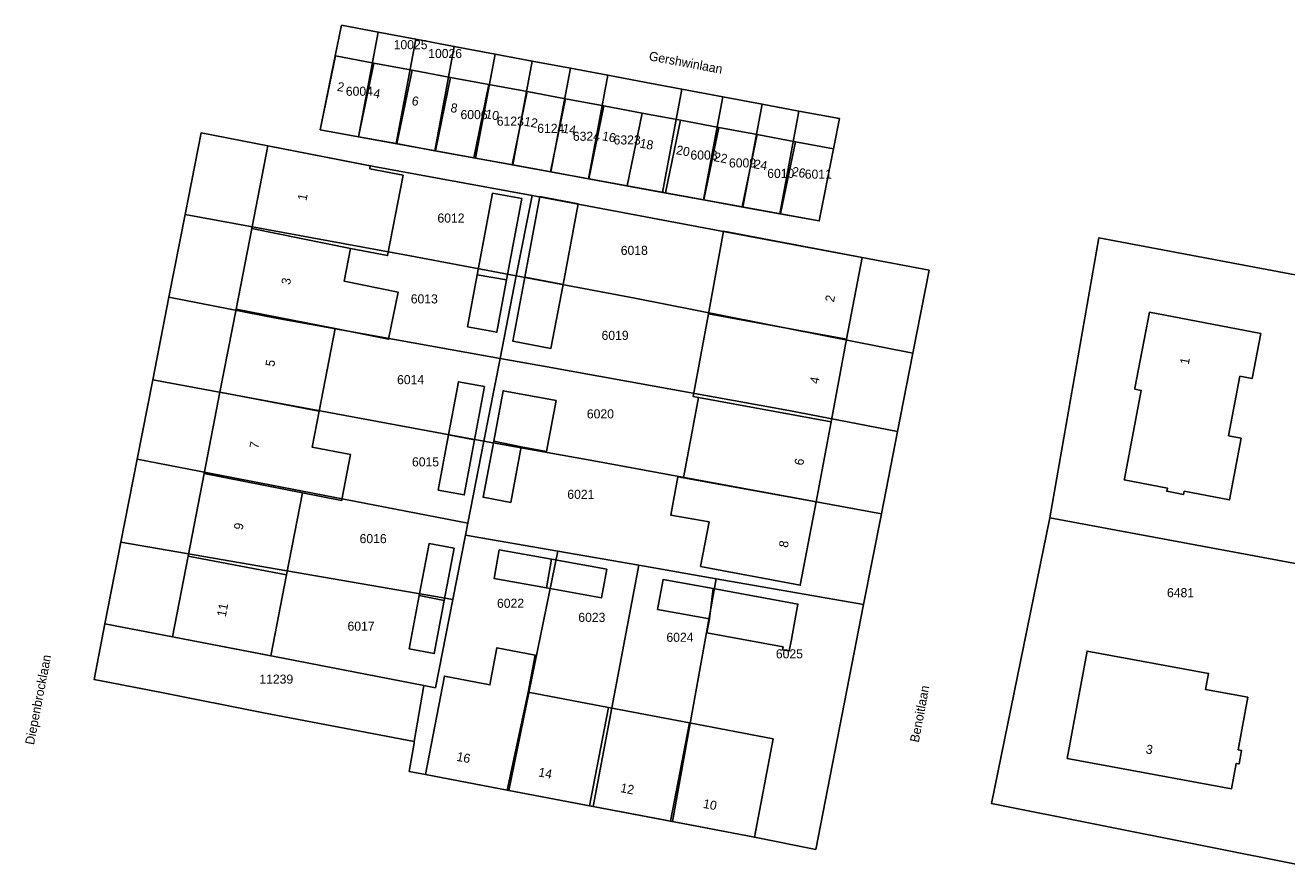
# Model space of a CAD drawing. Header units: metres. Extents: x 91564 to 92566, y 393362 to 394362.
# Tile 38 of 86: x 91866 to 91963, y 394167 to 394232. Entities that reach past the tile are written whole.
import ezdxf

# ---------------------------------------------------------------- set-up
doc = ezdxf.new("R2010")
doc.units = ezdxf.units.M
for name, color, linetype in [('ADRES', 1, 'CONTINUOUS'), ('PAND', 1, 'CONTINUOUS'), ('PERCEEL', 7, 'CONTINUOUS'), ('PERCEELNUMMER', 7, 'CONTINUOUS')]:
    doc.layers.add(name, color=color, linetype=linetype)

msp = doc.modelspace()

# ---------------------------------------------------------------- linework, layer by layer
at = {"layer": 'PAND'}
for points in [[(91892.629, 394229.141), (91889.679, 394229.691), (91888.517, 394224.013), (91891.469, 394223.474), (91892.629, 394229.141)], [(91895.578, 394228.591), (91892.629, 394229.141), (91891.469, 394223.474), (91894.421, 394222.934), (91895.578, 394228.591)], [(91898.528, 394228.041), (91895.578, 394228.591), (91894.421, 394222.934), (91897.372, 394222.395), (91898.528, 394228.041)], [(91901.477, 394227.491), (91898.528, 394228.041), (91897.372, 394222.395), (91900.324, 394221.856), (91901.477, 394227.491)], [(91904.427, 394226.941), (91901.477, 394227.491), (91900.324, 394221.856), (91903.276, 394221.317), (91904.427, 394226.941)], [(91907.377, 394226.391), (91904.427, 394226.941), (91903.276, 394221.317), (91906.228, 394220.778), (91907.377, 394226.391)], [(91910.326, 394225.841), (91907.377, 394226.391), (91906.228, 394220.778), (91909.18, 394220.238), (91910.326, 394225.841)], [(91913.276, 394225.291), (91910.326, 394225.841), (91909.18, 394220.238), (91912.132, 394219.699), (91913.276, 394225.291)], [(91916.226, 394224.741), (91913.276, 394225.291), (91912.132, 394219.699), (91915.083, 394219.16), (91916.226, 394224.741)], [(91919.175, 394224.191), (91916.226, 394224.741), (91915.083, 394219.16), (91918.035, 394218.621), (91919.175, 394224.191)], [(91922.125, 394223.641), (91919.175, 394224.191), (91918.035, 394218.621), (91920.987, 394218.081), (91922.125, 394223.641)], [(91925.074, 394223.091), (91922.125, 394223.641), (91920.987, 394218.081), (91923.939, 394217.542), (91925.074, 394223.091)], [(91925.074, 394223.091), (91923.939, 394217.542), (91926.912, 394216.999), (91928.017, 394222.542), (91925.074, 394223.091)], [(91894.902, 394220.517), (91892.325, 394221.017), (91892.369, 394221.247), (91884.472, 394222.778), (91883.238, 394216.412), (91890.853, 394214.886), (91893.703, 394214.333), (91894.902, 394220.517)], [(91901.77, 394219.137), (91900.592, 394212.865), (91902.857, 394212.47), (91904.029, 394218.713), (91901.77, 394219.137)], [(91904.929, 394216.272), (91904.251, 394212.669), (91907.199, 394212.111), (91908.367, 394218.31), (91905.417, 394218.866), (91904.929, 394216.272)], [(91890.853, 394214.886), (91883.238, 394216.412), (91882.033, 394210.201), (91889.66, 394208.736), (91893.777, 394207.903), (91894.502, 394211.528), (91890.363, 394212.356), (91890.853, 394214.886)], [(91930.207, 394214.191), (91919.555, 394216.2), (91918.4, 394209.859), (91929.021, 394207.898), (91930.207, 394214.191)], [(91902.857, 394212.47), (91900.592, 394212.865), (91899.841, 394208.866), (91902.101, 394208.442), (91902.857, 394212.47)], [(91907.199, 394212.111), (91906.411, 394212.265), (91904.251, 394212.669), (91903.322, 394207.756), (91906.269, 394207.198), (91907.199, 394212.111)], [(91889.66, 394208.736), (91882.033, 394210.201), (91880.8, 394203.839), (91888.427, 394202.38), (91889.66, 394208.736)], [(91929.021, 394207.898), (91918.4, 394209.859), (91917.203, 394203.509), (91917.625, 394203.43), (91927.823, 394201.547), (91929.021, 394207.898)], [(91951.204, 394204.147), (91951.188, 394204.062), (91951.696, 394203.965), (91950.396, 394197.174), (91950.38, 394197.089), (91953.702, 394196.454), (91953.655, 394196.212), (91954.953, 394195.963), (91955, 394196.205), (91958.478, 394195.539), (91959.388, 394200.293), (91958.406, 394200.481), (91959.281, 394205.053), (91960.222, 394204.873), (91960.885, 394208.337), (91952.32, 394209.976), (91951.204, 394204.147)], [(91901.145, 394204.261), (91899.143, 394204.638), (91898.373, 394200.55), (91900.375, 394200.173), (91901.145, 394204.261)], [(91888.427, 394202.38), (91880.8, 394203.839), (91879.586, 394197.58), (91887.153, 394196.081), (91890.163, 394195.498), (91890.177, 394195.572), (91890.849, 394199.035), (91887.89, 394199.609), (91888.427, 394202.38)], [(91906.662, 394203.178), (91902.597, 394203.945), (91901.866, 394200.074), (91903.987, 394199.626), (91905.921, 394199.258), (91906.662, 394203.178)], [(91927.823, 394201.547), (91917.625, 394203.43), (91916.46, 394197.255), (91926.665, 394195.402), (91927.823, 394201.547)], [(91900.375, 394200.173), (91898.373, 394200.55), (91897.595, 394196.301), (91899.599, 394195.934), (91900.375, 394200.173)], [(91903.987, 394199.626), (91901.866, 394200.074), (91901.049, 394195.753), (91903.179, 394195.35), (91903.987, 394199.626)], [(91887.153, 394196.081), (91879.586, 394197.58), (91878.354, 394191.228), (91885.931, 394189.779), (91887.153, 394196.081)], [(91926.665, 394195.402), (91916.46, 394197.255), (91916.038, 394197.332), (91915.482, 394194.383), (91918.433, 394193.847), (91917.788, 394190.426), (91925.454, 394188.98), (91926.665, 394195.402)], [(91898.823, 394191.826), (91896.891, 394192.193), (91896.129, 394188.188), (91898.061, 394187.82), (91898.823, 394191.826)], [(91885.931, 394189.779), (91878.354, 394191.228), (91877.151, 394185.022), (91884.724, 394183.554), (91885.931, 394189.779)], [(91906.302, 394190.987), (91902.29, 394191.705), (91901.895, 394189.499), (91905.919, 394188.779), (91906.302, 394190.987)], [(91910.556, 394190.225), (91906.302, 394190.987), (91905.919, 394188.779), (91910.161, 394188.019), (91910.556, 394190.225)], [(91918.74, 394188.731), (91914.894, 394189.437), (91914.469, 394187.127), (91918.46, 394186.393), (91918.74, 394188.731)], [(91898.061, 394187.82), (91896.129, 394188.188), (91895.351, 394184.101), (91897.283, 394183.733), (91898.061, 394187.82)], [(91925.116, 394186.692), (91925.27, 394187.531), (91918.74, 394188.731), (91918.46, 394186.393), (91918.262, 394185.316), (91924.124, 394184.239), (91924.086, 394184.028), (91924.609, 394183.932), (91924.769, 394184.803), (91925.116, 394186.692)], [(91904.518, 394180.762), (91905.061, 394183.61), (91902.114, 394184.172), (91901.571, 394181.324), (91898.064, 394181.993), (91896.622, 394174.429), (91902.904, 394173.231), (91904.518, 394180.762)], [(91946.003, 394175.662), (91958.64, 394173.33), (91959, 394175.281), (91959.223, 394175.24), (91959.415, 394176.28), (91959.146, 394176.33), (91959.891, 394180.366), (91956.643, 394180.965), (91956.871, 394182.199), (91947.527, 394183.923), (91946.003, 394175.662)], [(91910.707, 394179.581), (91904.518, 394180.762), (91902.904, 394173.231), (91909.223, 394172.025), (91910.707, 394179.581)], [(91916.918, 394178.396), (91910.707, 394179.581), (91909.223, 394172.025), (91915.459, 394170.836), (91916.918, 394178.396)], [(91923.372, 394177.165), (91916.918, 394178.396), (91915.459, 394170.836), (91921.93, 394169.601), (91923.372, 394177.165)]]:
    msp.add_lwpolyline(points, dxfattribs=at)
at = {"layer": 'PERCEEL'}
for points in [[(91888.515, 394224.01), (91889.675, 394229.69), (91890.156, 394232.047), (91892.976, 394231.518), (91895.87, 394230.976), (91898.826, 394230.422), (91901.974, 394229.832), (91904.825, 394229.297), (91907.767, 394228.746), (91910.642, 394228.207), (91913.598, 394227.653), (91916.339, 394227.139), (91919.482, 394226.55), (91922.516, 394225.982), (91925.352, 394225.45), (91928.478, 394224.864), (91928.015, 394222.54), (91926.91, 394216.995), (91923.872, 394217.55), (91921.033, 394218.069), (91917.997, 394218.624), (91914.851, 394219.198), (91909.149, 394220.24), (91906.271, 394220.766), (91903.327, 394221.304), (91900.473, 394221.825), (91897.323, 394222.401), (91894.364, 394222.941), (91891.467, 394223.471), (91888.515, 394224.01)], [(91892.976, 394231.518), (91890.156, 394232.047), (91889.675, 394229.69), (91888.515, 394224.01), (91891.467, 394223.471), (91892.976, 394231.518)], [(91891.467, 394223.471), (91894.364, 394222.941), (91895.87, 394230.976), (91892.976, 394231.518), (91891.467, 394223.471)], [(91898.826, 394230.422), (91895.87, 394230.976), (91894.364, 394222.941), (91897.323, 394222.401), (91898.826, 394230.422)], [(91901.974, 394229.832), (91898.826, 394230.422), (91897.323, 394222.401), (91900.473, 394221.825), (91901.974, 394229.832)], [(91904.825, 394229.297), (91901.974, 394229.832), (91900.473, 394221.825), (91903.327, 394221.304), (91904.825, 394229.297)], [(91907.767, 394228.746), (91904.825, 394229.297), (91903.327, 394221.304), (91906.271, 394220.766), (91907.767, 394228.746)], [(91910.642, 394228.207), (91907.767, 394228.746), (91906.271, 394220.766), (91909.149, 394220.24), (91910.642, 394228.207)], [(91916.339, 394227.139), (91913.598, 394227.653), (91910.642, 394228.207), (91909.149, 394220.24), (91914.851, 394219.198), (91916.339, 394227.139)], [(91919.482, 394226.55), (91916.339, 394227.139), (91914.851, 394219.198), (91917.997, 394218.624), (91919.482, 394226.55)], [(91922.516, 394225.982), (91919.482, 394226.55), (91917.997, 394218.624), (91921.033, 394218.069), (91922.516, 394225.982)], [(91925.352, 394225.45), (91922.516, 394225.982), (91921.033, 394218.069), (91923.872, 394217.55), (91925.352, 394225.45)], [(91925.352, 394225.45), (91923.872, 394217.55), (91926.91, 394216.995), (91928.015, 394222.54), (91928.478, 394224.864), (91925.352, 394225.45)], [(91871.109, 394181.744), (91871.949, 394186.027), (91873.178, 394192.292), (91874.428, 394198.666), (91875.629, 394204.788), (91876.874, 394211.136), (91878.123, 394217.502), (91879.351, 394223.765), (91884.47, 394222.775), (91892.629, 394221.196), (91904.82, 394218.967), (91922.397, 394215.659), (91930.205, 394214.19), (91935.37, 394213.217), (91934.118, 394206.826), (91932.938, 394200.801), (91931.702, 394194.473), (91930.327, 394187.512), (91926.645, 394168.67), (91921.93, 394169.6), (91915.613, 394170.804), (91909.514, 394171.967), (91903.032, 394173.203), (91896.62, 394174.425), (91895.357, 394174.666), (91895.732, 394176.839), (91895.754, 394176.966), (91884.156, 394179.183), (91876.311, 394180.723), (91871.109, 394181.744)], [(91904.82, 394218.967), (91892.629, 394221.196), (91884.47, 394222.775), (91879.351, 394223.765), (91878.123, 394217.502), (91895.423, 394214.317), (91903.602, 394212.774), (91904.82, 394218.967)], [(91934.118, 394206.826), (91935.37, 394213.217), (91930.205, 394214.19), (91922.397, 394215.659), (91904.82, 394218.967), (91903.602, 394212.774), (91912.719, 394211.053), (91934.118, 394206.826)], [(91903.602, 394212.774), (91895.423, 394214.317), (91878.123, 394217.502), (91876.874, 394211.136), (91885.122, 394209.524), (91902.355, 394206.428), (91903.602, 394212.774)], [(91931.274, 394127.027), (91934.577, 394143.71), (91938.446, 394163.253), (91962.716, 394158.65), (91963.897, 394164.482), (91964.48, 394167.364), (91940.158, 394172.191), (91944.656, 394194.161), (91948.427, 394215.711), (91972.511, 394211.174), (91975.722, 394210.569), (91975.987, 394212.045), (91976.594, 394211.931), (92001.473, 394207.215), (92001.21, 394205.738), (91997.386, 394184.277), (91993.295, 394185.094), (91989.46, 394165.102), (91988.404, 394159.643), (91985.407, 394144.163), (91980.563, 394135.147), (91972.714, 394119.058), (91931.274, 394127.027)], [(91972.26, 394209.695), (91972.511, 394211.174), (91948.427, 394215.711), (91944.656, 394194.161), (91965.486, 394190.291), (91968.847, 394189.663), (91968.897, 394189.921), (91972.26, 394209.695)], [(91932.938, 394200.801), (91934.118, 394206.826), (91912.719, 394211.053), (91903.602, 394212.774), (91902.355, 394206.428), (91905.683, 394205.83), (91924.574, 394202.426), (91932.938, 394200.801)], [(91902.355, 394206.428), (91885.122, 394209.524), (91876.874, 394211.136), (91875.629, 394204.788), (91899.27, 394200.387), (91901.104, 394200.06), (91902.355, 394206.428)], [(91931.702, 394194.473), (91932.938, 394200.801), (91924.574, 394202.426), (91905.683, 394205.83), (91902.355, 394206.428), (91901.104, 394200.06), (91909.562, 394198.552), (91931.702, 394194.473)], [(91901.104, 394200.06), (91899.27, 394200.387), (91875.629, 394204.788), (91874.428, 394198.666), (91899.866, 394193.761), (91901.104, 394200.06)], [(91930.327, 394187.512), (91931.702, 394194.473), (91909.562, 394198.552), (91901.104, 394200.06), (91899.866, 394193.761), (91899.686, 394192.845), (91906.803, 394191.605), (91913.025, 394190.521), (91918.972, 394189.485), (91930.327, 394187.512)], [(91899.866, 394193.761), (91874.428, 394198.666), (91873.178, 394192.292), (91898.709, 394187.878), (91899.686, 394192.845), (91899.866, 394193.761)], [(91964.48, 394167.364), (91968.847, 394189.663), (91965.486, 394190.291), (91944.656, 394194.161), (91940.158, 394172.191), (91964.48, 394167.364)], [(91898.709, 394187.878), (91873.178, 394192.292), (91871.949, 394186.027), (91877.15, 394185.02), (91884.997, 394183.5), (91896.497, 394181.273), (91897.378, 394181.102), (91898.709, 394187.878)], [(91906.803, 394191.605), (91899.686, 394192.845), (91898.709, 394187.878), (91897.378, 394181.102), (91896.497, 394181.273), (91895.754, 394176.966), (91895.732, 394176.839), (91895.357, 394174.666), (91896.62, 394174.425), (91903.032, 394173.203), (91906.803, 394191.605)], [(91909.514, 394171.967), (91913.025, 394190.521), (91906.803, 394191.605), (91903.032, 394173.203), (91909.514, 394171.967)], [(91915.613, 394170.804), (91918.972, 394189.485), (91913.025, 394190.521), (91909.514, 394171.967), (91915.613, 394170.804)], [(91930.327, 394187.512), (91918.972, 394189.485), (91915.613, 394170.804), (91921.93, 394169.6), (91926.645, 394168.67), (91930.327, 394187.512)], [(91895.754, 394176.966), (91896.497, 394181.273), (91884.997, 394183.5), (91877.15, 394185.02), (91871.949, 394186.027), (91871.109, 394181.744), (91876.311, 394180.723), (91884.156, 394179.183), (91895.754, 394176.966)]]:
    msp.add_lwpolyline(points, dxfattribs=at)

# ---------------------------------------------------------------- texts
at = {"layer": 'ADRES'}
for s, rotation, p in [('Gershwinlaan', 349.498, (91913.767, 394229.357)), ('2', 349.503, (91889.778, 394227.015)), ('4', 349.503, (91892.559, 394226.502)), ('6', 349.503, (91895.514, 394225.922)), ('8', 349.503, (91898.498, 394225.39)), ('10', 349.503, (91901.178, 394224.908)), ('12', 349.503, (91904.154, 394224.338)), ('14', 349.503, (91907.104, 394223.806)), ('16', 349.503, (91910.163, 394223.211)), ('18', 349.503, (91913.052, 394222.652)), ('20', 349.498, (91915.861, 394222.138)), ('22', 349.498, (91918.757, 394221.608)), ('24', 349.498, (91921.823, 394221.067)), ('26', 349.498, (91924.761, 394220.489)), ('1', 78.999, (91887.445, 394218.516)), ('3', 78.999, (91886.188, 394212.041)), ('2', 79.297, (91928.04, 394210.711)), ('5', 78.999, (91884.968, 394205.747)), ('1', 79.2, (91955.34, 394205.912)), ('4', 79.297, (91926.857, 394204.429)), ('7', 78.999, (91883.748, 394199.447)), ('6', 79.297, (91925.673, 394198.157)), ('9', 78.999, (91882.536, 394193.194)), ('8', 79.297, (91924.482, 394191.832)), ('11', 78.999, (91881.239, 394186.509)), ('Diepenbrocklaan', 79.103, (91866.483, 394176.668)), ('Benoitlaan', 79.297, (91934.57, 394176.856)), ('3', 349.601, (91952, 394176.059)), ('16', 349.2, (91898.967, 394175.49)), ('14', 349.2, (91905.263, 394174.288)), ('12', 349.2, (91911.568, 394173.084)), ('10', 349.2, (91917.933, 394171.87))]:
    msp.add_text(s, height=0.7, rotation=rotation, dxfattribs=at).set_placement(p)
at = {"layer": 'PERCEELNUMMER'}
for s, p in [('10025', (91894.165, 394230.205)), ('10026', (91896.825, 394229.525)), ('6004', (91890.484, 394226.622)), ('6006', (91899.307, 394224.829)), ('6123', (91902.099, 394224.322)), ('6124', (91905.214, 394223.767)), ('6324', (91907.956, 394223.16)), ('6323', (91911.091, 394222.878)), ('6008', (91917.002, 394221.717)), ('6009', (91919.968, 394221.111)), ('6010', (91922.909, 394220.306)), ('6011', (91925.799, 394220.247)), ('6012', (91897.534, 394216.871)), ('6018', (91911.64, 394214.386)), ('6013', (91895.482, 394210.655)), ('6019', (91910.161, 394207.849)), ('6014', (91894.427, 394204.445)), ('6020', (91909.031, 394201.813)), ('6015', (91895.574, 394198.123)), ('6021', (91907.527, 394195.626)), ('6016', (91891.543, 394192.22)), ('6481', (91953.673, 394188.062)), ('6022', (91902.118, 394187.248)), ('6017', (91890.614, 394185.487)), ('6023', (91908.373, 394186.163)), ('6024', (91915.153, 394184.632)), ('6025', (91923.576, 394183.36)), ('11239', (91883.83, 394181.414))]:
    msp.add_text(s, height=0.7, dxfattribs=at).set_placement(p)

doc.saveas('drawing.dxf')
